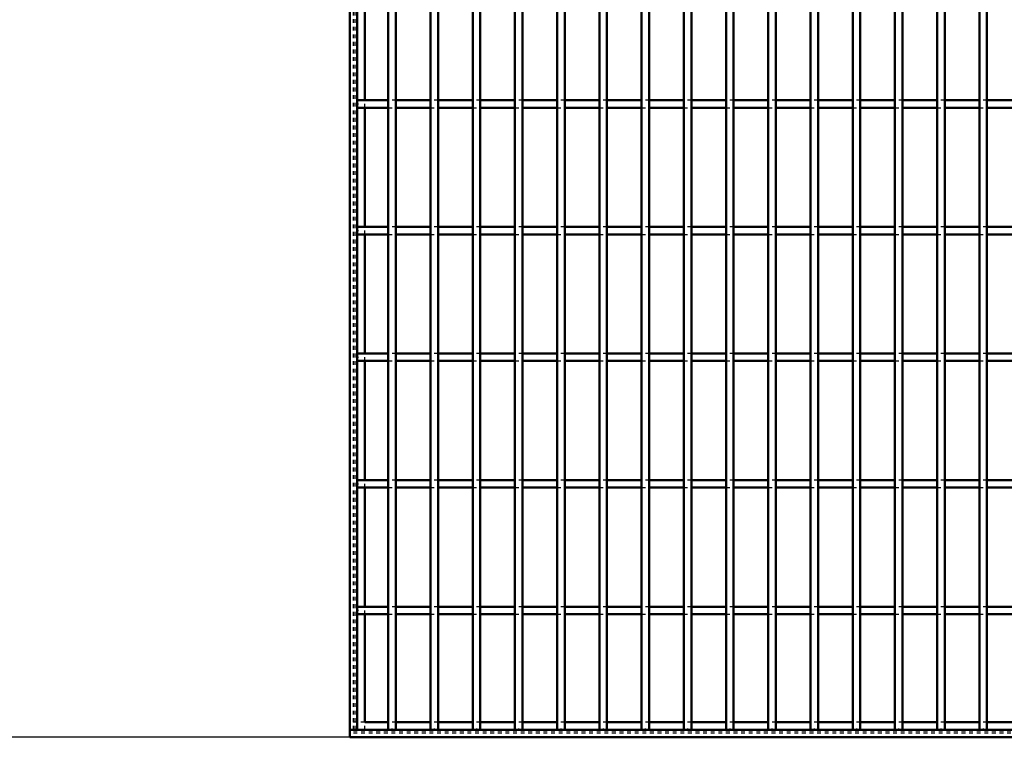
# Model space of a CAD drawing. Header units: millimetres. Extents: x -696 to 511, y -500 to 878.
# Tile 2 of 22: x -437 to -178, y -500 to -311. Entities that reach past the tile are written whole.
import ezdxf

# ---------------------------------------------------------------- set-up
doc = ezdxf.new("R2010")
doc.units = ezdxf.units.MM
doc.linetypes.add('Dashed', pattern=[2, 1, -1])
for name, color, linetype, lineweight in [('2d ConnectionPoints', 7, 'Continuous', 50), ('AM_0', 7, 'Continuous', 50), ('AM_5', 3, 'Continuous', 25), ('AM_9', 6, 'Dashed', 25)]:
    doc.layers.add(name, color=color, linetype=linetype, lineweight=lineweight)
doc.dimstyles.new('ISO-25', dxfattribs={"dimtxt": 2.5, "dimasz": 2.5, "dimexe": 1.25, "dimexo": 0.625, "dimtad": 1, "dimtxsty": 'Standard', "dimcen": 2.5, "dimadec": 0, "dimazin": 0, "dimtfac": 1, "dimtmove": 0, "dimatfit": 3, "dimfxl": 1, "dimarcsym": 0})

# ---------------------------------------------------------------- blocks, each defined once
blk = doc.blocks.new('2_ruh1skeu5l50k569j0df9eb7q________0_in_LPP230331121170010003500_4')
at = {"layer": 'AM_0'}
for p, q in [((-339.855, -496.05), (-346.05, -496.05)), ((-328.745, -496.05), (-337.855, -496.05)), ((-317.635, -496.05), (-326.745, -496.05)), ((-306.525, -496.05), (-315.635, -496.05)), ((-295.415, -496.05), (-304.525, -496.05)), ((-284.305, -496.05), (-293.415, -496.05)), ((-273.195, -496.05), (-282.305, -496.05)), ((-262.085, -496.05), (-271.195, -496.05)), ((-250.975, -496.05), (-260.085, -496.05)), ((-239.865, -496.05), (-248.975, -496.05)), ((-228.755, -496.05), (-237.865, -496.05)), ((-217.645, -496.05), (-226.755, -496.05)), ((-206.535, -496.05), (-215.645, -496.05)), ((-195.425, -496.05), (-204.535, -496.05)), ((-184.315, -496.05), (-193.425, -496.05)), ((-173.205, -496.05), (-182.315, -496.05)), ((350, -498), (-350, -498)), ((-350, -498), (-350, -500)), ((350, -500), (-350, -500))]:
    blk.add_line(p, q, dxfattribs=at)
at = {"layer": 'AM_9'}
for p, q in [((-346.05, -496.05), (-350, -496.05)), ((-337.855, -496.05), (-339.855, -496.05)), ((-326.745, -496.05), (-328.745, -496.05)), ((-315.635, -496.05), (-317.635, -496.05)), ((-304.525, -496.05), (-306.525, -496.05)), ((-293.415, -496.05), (-295.415, -496.05)), ((-282.305, -496.05), (-284.305, -496.05)), ((-271.195, -496.05), (-273.195, -496.05)), ((-260.085, -496.05), (-262.085, -496.05)), ((-248.975, -496.05), (-250.975, -496.05)), ((-237.865, -496.05), (-239.865, -496.05)), ((-226.755, -496.05), (-228.755, -496.05)), ((-215.645, -496.05), (-217.645, -496.05)), ((-204.535, -496.05), (-206.535, -496.05)), ((-193.425, -496.05), (-195.425, -496.05)), ((-182.315, -496.05), (-184.315, -496.05)), ((350, -498.4), (-350, -498.4)), ((350, -498.922), (-350, -498.922))]:
    blk.add_line(p, q, dxfattribs=at)
blk = doc.blocks.new('3_7wno6hzu5uf64ag8ri0tmcnxa________0_in_LPP230331121170010003500_4')
at = {"layer": 'AM_0'}
for p, q in [((-339.855, -498), (-339.855, 498)), ((-337.855, -498), (-337.855, 498)), ((-337.855, -498), (-339.855, -498))]:
    blk.add_line(p, q, dxfattribs=at)
blk = doc.blocks.new('4_m8djb2qscrb1hgatf0qb5fmgg________0_in_LPP230331121170010003500_4')
at = {"layer": 'AM_0'}
for p, q in [((-328.745, -498), (-328.745, 498)), ((-326.745, -498), (-326.745, 498)), ((-326.745, -498), (-328.745, -498))]:
    blk.add_line(p, q, dxfattribs=at)
blk = doc.blocks.new('5_anreo3ph8ctow87tfniwc1wqq________0_in_LPP230331121170010003500_4')
at = {"layer": 'AM_0'}
for p, q in [((-317.635, -498), (-317.635, 498)), ((-315.635, -498), (-315.635, 498)), ((-315.635, -498), (-317.635, -498))]:
    blk.add_line(p, q, dxfattribs=at)
blk = doc.blocks.new('6_ov85jaqpgj083kindnz4u3uan________0_in_LPP230331121170010003500_4')
at = {"layer": 'AM_0'}
for p, q in [((-306.525, -498), (-306.525, 498)), ((-304.525, -498), (-304.525, 498)), ((-304.525, -498), (-306.525, -498))]:
    blk.add_line(p, q, dxfattribs=at)
blk = doc.blocks.new('7_2qasd3er59sr3grt5qgduru2d________0_in_LPP230331121170010003500_4')
at = {"layer": 'AM_0'}
for p, q in [((-295.415, -498), (-295.415, 498)), ((-293.415, -498), (-293.415, 498)), ((-293.415, -498), (-295.415, -498))]:
    blk.add_line(p, q, dxfattribs=at)
blk = doc.blocks.new('8_4j2tu7ehgvyihk2t6w2bs5z0b________0_in_LPP230331121170010003500_4')
at = {"layer": 'AM_0'}
for p, q in [((-284.305, -498), (-284.305, 498)), ((-282.305, -498), (-282.305, 498)), ((-282.305, -498), (-284.305, -498))]:
    blk.add_line(p, q, dxfattribs=at)
blk = doc.blocks.new('9_vd7ts3j5klaadsruij9r2qs6b________0_in_LPP230331121170010003500_4')
at = {"layer": 'AM_0'}
for p, q in [((-273.195, -498), (-273.195, 498)), ((-271.195, -498), (-271.195, 498)), ((-271.195, -498), (-273.195, -498))]:
    blk.add_line(p, q, dxfattribs=at)
blk = doc.blocks.new('10_bn3il8dtf333bwmcfhe9pthub________0_in_LPP230331121170010003500_4')
at = {"layer": 'AM_0'}
for p, q in [((-262.085, -498), (-262.085, 498)), ((-260.085, -498), (-260.085, 498)), ((-260.085, -498), (-262.085, -498))]:
    blk.add_line(p, q, dxfattribs=at)
blk = doc.blocks.new('11_s2lqsnxo7xc535hxwlh1wqejj________0_in_LPP230331121170010003500_4')
at = {"layer": 'AM_0'}
for p, q in [((-250.975, -498), (-250.975, 498)), ((-248.975, -498), (-248.975, 498)), ((-248.975, -498), (-250.975, -498))]:
    blk.add_line(p, q, dxfattribs=at)
blk = doc.blocks.new('12_65lckywjyekmkau4u0u0hqdvb________0_in_LPP230331121170010003500_4')
at = {"layer": 'AM_0'}
for p, q in [((-239.865, -498), (-239.865, 498)), ((-237.865, -498), (-237.865, 498)), ((-237.865, -498), (-239.865, -498))]:
    blk.add_line(p, q, dxfattribs=at)
blk = doc.blocks.new('13_xcl5yaod1d1jnvvkzwduz95xh________0_in_LPP230331121170010003500_4')
at = {"layer": 'AM_0'}
for p, q in [((-228.755, -498), (-228.755, 498)), ((-226.755, -498), (-226.755, 498)), ((-226.755, -498), (-228.755, -498))]:
    blk.add_line(p, q, dxfattribs=at)
blk = doc.blocks.new('14_ejob8q67iad2msg6t9n8qowri________0_in_LPP230331121170010003500_4')
at = {"layer": 'AM_0'}
for p, q in [((-217.645, -498), (-217.645, 498)), ((-215.645, -498), (-215.645, 498)), ((-215.645, -498), (-217.645, -498))]:
    blk.add_line(p, q, dxfattribs=at)
blk = doc.blocks.new('15_6aeenqx6bffilgi84hrpwgg8c________0_in_LPP230331121170010003500_4')
at = {"layer": 'AM_0'}
for p, q in [((-206.535, -498), (-206.535, 498)), ((-204.535, -498), (-204.535, 498)), ((-204.535, -498), (-206.535, -498))]:
    blk.add_line(p, q, dxfattribs=at)
blk = doc.blocks.new('16_mdwqnekwebhb52oypj9xh2wok________0_in_LPP230331121170010003500_4')
at = {"layer": 'AM_0'}
for p, q in [((-195.425, -498), (-195.425, 498)), ((-193.425, -498), (-193.425, 498)), ((-193.425, -498), (-195.425, -498))]:
    blk.add_line(p, q, dxfattribs=at)
blk = doc.blocks.new('17_lhiokyeolhxymhuollt73rgxs________0_in_LPP230331121170010003500_4')
at = {"layer": 'AM_0'}
for p, q in [((-184.315, -498), (-184.315, 498)), ((-182.315, -498), (-182.315, 498)), ((-182.315, -498), (-184.315, -498))]:
    blk.add_line(p, q, dxfattribs=at)
blk = doc.blocks.new('66_e8brsnheuzevj5lp6udrvz3bn________0_in_LPP230331121170010003500_4')
at = {"layer": 'AM_0'}
for p, q in [((-339.855, -465.62), (-348, -465.62)), ((-348, -465.62), (-348, -467.62)), ((-339.855, -465.62), (-339.855, -467.62)), ((-328.745, -465.62), (-337.855, -465.62)), ((-337.855, -467.62), (-337.855, -465.62)), ((-328.745, -465.62), (-328.745, -467.62)), ((-317.635, -465.62), (-326.745, -465.62)), ((-326.745, -467.62), (-326.745, -465.62)), ((-317.635, -465.62), (-317.635, -467.62)), ((-306.525, -465.62), (-315.635, -465.62)), ((-315.635, -467.62), (-315.635, -465.62)), ((-306.525, -465.62), (-306.525, -467.62)), ((-304.525, -467.62), (-304.525, -465.62)), ((-295.415, -465.62), (-304.525, -465.62)), ((-295.415, -465.62), (-295.415, -467.62)), ((-284.305, -465.62), (-293.415, -465.62)), ((-293.415, -467.62), (-293.415, -465.62)), ((-284.305, -465.62), (-284.305, -467.62)), ((-282.305, -467.62), (-282.305, -465.62)), ((-273.195, -465.62), (-282.305, -465.62)), ((-273.195, -465.62), (-273.195, -467.62)), ((-262.085, -465.62), (-271.195, -465.62)), ((-271.195, -467.62), (-271.195, -465.62)), ((-262.085, -465.62), (-262.085, -467.62)), ((-250.975, -465.62), (-260.085, -465.62)), ((-260.085, -467.62), (-260.085, -465.62)), ((-250.975, -465.62), (-250.975, -467.62)), ((-239.865, -465.62), (-248.975, -465.62)), ((-248.975, -467.62), (-248.975, -465.62)), ((-239.865, -465.62), (-239.865, -467.62)), ((-237.865, -467.62), (-237.865, -465.62)), ((-228.755, -465.62), (-237.865, -465.62)), ((-228.755, -465.62), (-228.755, -467.62)), ((-217.645, -465.62), (-226.755, -465.62)), ((-226.755, -467.62), (-226.755, -465.62)), ((-217.645, -465.62), (-217.645, -467.62)), ((-206.535, -465.62), (-215.645, -465.62)), ((-215.645, -467.62), (-215.645, -465.62)), ((-206.535, -465.62), (-206.535, -467.62)), ((-195.425, -465.62), (-204.535, -465.62)), ((-204.535, -467.62), (-204.535, -465.62)), ((-195.425, -465.62), (-195.425, -467.62)), ((-184.315, -465.62), (-193.425, -465.62)), ((-193.425, -467.62), (-193.425, -465.62)), ((-184.315, -465.62), (-184.315, -467.62)), ((-173.205, -465.62), (-182.315, -465.62)), ((-182.315, -467.62), (-182.315, -465.62)), ((-339.855, -467.62), (-348, -467.62)), ((-328.745, -467.62), (-337.855, -467.62)), ((-317.635, -467.62), (-326.745, -467.62)), ((-306.525, -467.62), (-315.635, -467.62)), ((-295.415, -467.62), (-304.525, -467.62)), ((-284.305, -467.62), (-293.415, -467.62)), ((-273.195, -467.62), (-282.305, -467.62)), ((-262.085, -467.62), (-271.195, -467.62)), ((-250.975, -467.62), (-260.085, -467.62)), ((-239.865, -467.62), (-248.975, -467.62)), ((-228.755, -467.62), (-237.865, -467.62)), ((-217.645, -467.62), (-226.755, -467.62)), ((-206.535, -467.62), (-215.645, -467.62)), ((-195.425, -467.62), (-204.535, -467.62)), ((-184.315, -467.62), (-193.425, -467.62)), ((-173.205, -467.62), (-182.315, -467.62))]:
    blk.add_line(p, q, dxfattribs=at)
at = {"layer": 'AM_9'}
for p, q in [((-337.855, -465.62), (-339.855, -465.62)), ((-326.745, -465.62), (-328.745, -465.62)), ((-315.635, -465.62), (-317.635, -465.62)), ((-304.525, -465.62), (-306.525, -465.62)), ((-293.415, -465.62), (-295.415, -465.62)), ((-282.305, -465.62), (-284.305, -465.62)), ((-271.195, -465.62), (-273.195, -465.62)), ((-260.085, -465.62), (-262.085, -465.62)), ((-248.975, -465.62), (-250.975, -465.62)), ((-237.865, -465.62), (-239.865, -465.62)), ((-226.755, -465.62), (-228.755, -465.62)), ((-215.645, -465.62), (-217.645, -465.62)), ((-204.535, -465.62), (-206.535, -465.62)), ((-193.425, -465.62), (-195.425, -465.62)), ((-182.315, -465.62), (-184.315, -465.62)), ((-339.855, -467.62), (-337.855, -467.62)), ((-328.745, -467.62), (-326.745, -467.62)), ((-317.635, -467.62), (-315.635, -467.62)), ((-306.525, -467.62), (-304.525, -467.62)), ((-295.415, -467.62), (-293.415, -467.62)), ((-284.305, -467.62), (-282.305, -467.62)), ((-273.195, -467.62), (-271.195, -467.62)), ((-262.085, -467.62), (-260.085, -467.62)), ((-250.975, -467.62), (-248.975, -467.62)), ((-239.865, -467.62), (-237.865, -467.62)), ((-228.755, -467.62), (-226.755, -467.62)), ((-217.645, -467.62), (-215.645, -467.62)), ((-206.535, -467.62), (-204.535, -467.62)), ((-195.425, -467.62), (-193.425, -467.62)), ((-184.315, -467.62), (-182.315, -467.62))]:
    blk.add_line(p, q, dxfattribs=at)
blk = doc.blocks.new('67_jo0947lo42f1v0jn7id4rt70e________0_in_LPP230331121170010003500_4')
at = {"layer": 'AM_0'}
for p, q in [((-339.855, -432.29), (-348, -432.29)), ((-348, -432.29), (-348, -434.29)), ((-339.855, -432.29), (-339.855, -434.29)), ((-328.745, -432.29), (-337.855, -432.29)), ((-337.855, -434.29), (-337.855, -432.29)), ((-328.745, -432.29), (-328.745, -434.29)), ((-317.635, -432.29), (-326.745, -432.29)), ((-326.745, -434.29), (-326.745, -432.29)), ((-317.635, -432.29), (-317.635, -434.29)), ((-306.525, -432.29), (-315.635, -432.29)), ((-315.635, -434.29), (-315.635, -432.29)), ((-306.525, -432.29), (-306.525, -434.29)), ((-304.525, -434.29), (-304.525, -432.29)), ((-295.415, -432.29), (-304.525, -432.29)), ((-295.415, -432.29), (-295.415, -434.29)), ((-284.305, -432.29), (-293.415, -432.29)), ((-293.415, -434.29), (-293.415, -432.29)), ((-284.305, -432.29), (-284.305, -434.29)), ((-282.305, -434.29), (-282.305, -432.29)), ((-273.195, -432.29), (-282.305, -432.29)), ((-273.195, -432.29), (-273.195, -434.29)), ((-262.085, -432.29), (-271.195, -432.29)), ((-271.195, -434.29), (-271.195, -432.29)), ((-262.085, -432.29), (-262.085, -434.29)), ((-250.975, -432.29), (-260.085, -432.29)), ((-260.085, -434.29), (-260.085, -432.29)), ((-250.975, -432.29), (-250.975, -434.29)), ((-239.865, -432.29), (-248.975, -432.29)), ((-248.975, -434.29), (-248.975, -432.29)), ((-239.865, -432.29), (-239.865, -434.29)), ((-237.865, -434.29), (-237.865, -432.29)), ((-228.755, -432.29), (-237.865, -432.29)), ((-228.755, -432.29), (-228.755, -434.29)), ((-217.645, -432.29), (-226.755, -432.29)), ((-226.755, -434.29), (-226.755, -432.29)), ((-217.645, -432.29), (-217.645, -434.29)), ((-206.535, -432.29), (-215.645, -432.29)), ((-215.645, -434.29), (-215.645, -432.29)), ((-206.535, -432.29), (-206.535, -434.29)), ((-195.425, -432.29), (-204.535, -432.29)), ((-204.535, -434.29), (-204.535, -432.29)), ((-195.425, -432.29), (-195.425, -434.29)), ((-184.315, -432.29), (-193.425, -432.29)), ((-193.425, -434.29), (-193.425, -432.29)), ((-184.315, -432.29), (-184.315, -434.29)), ((-173.205, -432.29), (-182.315, -432.29)), ((-182.315, -434.29), (-182.315, -432.29)), ((-339.855, -434.29), (-348, -434.29)), ((-328.745, -434.29), (-337.855, -434.29)), ((-317.635, -434.29), (-326.745, -434.29)), ((-306.525, -434.29), (-315.635, -434.29)), ((-295.415, -434.29), (-304.525, -434.29)), ((-284.305, -434.29), (-293.415, -434.29)), ((-273.195, -434.29), (-282.305, -434.29)), ((-262.085, -434.29), (-271.195, -434.29)), ((-250.975, -434.29), (-260.085, -434.29)), ((-239.865, -434.29), (-248.975, -434.29)), ((-228.755, -434.29), (-237.865, -434.29)), ((-217.645, -434.29), (-226.755, -434.29)), ((-206.535, -434.29), (-215.645, -434.29)), ((-195.425, -434.29), (-204.535, -434.29)), ((-184.315, -434.29), (-193.425, -434.29)), ((-173.205, -434.29), (-182.315, -434.29))]:
    blk.add_line(p, q, dxfattribs=at)
at = {"layer": 'AM_9'}
for p, q in [((-337.855, -432.29), (-339.855, -432.29)), ((-326.745, -432.29), (-328.745, -432.29)), ((-315.635, -432.29), (-317.635, -432.29)), ((-304.525, -432.29), (-306.525, -432.29)), ((-293.415, -432.29), (-295.415, -432.29)), ((-282.305, -432.29), (-284.305, -432.29)), ((-271.195, -432.29), (-273.195, -432.29)), ((-260.085, -432.29), (-262.085, -432.29)), ((-248.975, -432.29), (-250.975, -432.29)), ((-237.865, -432.29), (-239.865, -432.29)), ((-226.755, -432.29), (-228.755, -432.29)), ((-215.645, -432.29), (-217.645, -432.29)), ((-204.535, -432.29), (-206.535, -432.29)), ((-193.425, -432.29), (-195.425, -432.29)), ((-182.315, -432.29), (-184.315, -432.29)), ((-339.855, -434.29), (-337.855, -434.29)), ((-328.745, -434.29), (-326.745, -434.29)), ((-317.635, -434.29), (-315.635, -434.29)), ((-306.525, -434.29), (-304.525, -434.29)), ((-295.415, -434.29), (-293.415, -434.29)), ((-284.305, -434.29), (-282.305, -434.29)), ((-273.195, -434.29), (-271.195, -434.29)), ((-262.085, -434.29), (-260.085, -434.29)), ((-250.975, -434.29), (-248.975, -434.29)), ((-239.865, -434.29), (-237.865, -434.29)), ((-228.755, -434.29), (-226.755, -434.29)), ((-217.645, -434.29), (-215.645, -434.29)), ((-206.535, -434.29), (-204.535, -434.29)), ((-195.425, -434.29), (-193.425, -434.29)), ((-184.315, -434.29), (-182.315, -434.29))]:
    blk.add_line(p, q, dxfattribs=at)
blk = doc.blocks.new('68_i2mduixc7lnp8xpetrd9c4g1m________0_in_LPP230331121170010003500_4')
at = {"layer": 'AM_0'}
for p, q in [((-339.855, -398.96), (-348, -398.96)), ((-348, -398.96), (-348, -400.96)), ((-339.855, -398.96), (-339.855, -400.96)), ((-328.745, -398.96), (-337.855, -398.96)), ((-337.855, -400.96), (-337.855, -398.96)), ((-328.745, -398.96), (-328.745, -400.96)), ((-317.635, -398.96), (-326.745, -398.96)), ((-326.745, -400.96), (-326.745, -398.96)), ((-317.635, -398.96), (-317.635, -400.96)), ((-306.525, -398.96), (-315.635, -398.96)), ((-315.635, -400.96), (-315.635, -398.96)), ((-306.525, -398.96), (-306.525, -400.96)), ((-304.525, -400.96), (-304.525, -398.96)), ((-295.415, -398.96), (-304.525, -398.96)), ((-295.415, -398.96), (-295.415, -400.96)), ((-284.305, -398.96), (-293.415, -398.96)), ((-293.415, -400.96), (-293.415, -398.96)), ((-284.305, -398.96), (-284.305, -400.96)), ((-282.305, -400.96), (-282.305, -398.96)), ((-273.195, -398.96), (-282.305, -398.96)), ((-273.195, -398.96), (-273.195, -400.96)), ((-262.085, -398.96), (-271.195, -398.96)), ((-271.195, -400.96), (-271.195, -398.96)), ((-262.085, -398.96), (-262.085, -400.96)), ((-250.975, -398.96), (-260.085, -398.96)), ((-260.085, -400.96), (-260.085, -398.96)), ((-250.975, -398.96), (-250.975, -400.96)), ((-239.865, -398.96), (-248.975, -398.96)), ((-248.975, -400.96), (-248.975, -398.96)), ((-239.865, -398.96), (-239.865, -400.96)), ((-237.865, -400.96), (-237.865, -398.96)), ((-228.755, -398.96), (-237.865, -398.96)), ((-228.755, -398.96), (-228.755, -400.96)), ((-217.645, -398.96), (-226.755, -398.96)), ((-226.755, -400.96), (-226.755, -398.96)), ((-217.645, -398.96), (-217.645, -400.96)), ((-206.535, -398.96), (-215.645, -398.96)), ((-215.645, -400.96), (-215.645, -398.96)), ((-206.535, -398.96), (-206.535, -400.96)), ((-195.425, -398.96), (-204.535, -398.96)), ((-204.535, -400.96), (-204.535, -398.96)), ((-195.425, -398.96), (-195.425, -400.96)), ((-184.315, -398.96), (-193.425, -398.96)), ((-193.425, -400.96), (-193.425, -398.96)), ((-184.315, -398.96), (-184.315, -400.96)), ((-173.205, -398.96), (-182.315, -398.96)), ((-182.315, -400.96), (-182.315, -398.96)), ((-339.855, -400.96), (-348, -400.96)), ((-328.745, -400.96), (-337.855, -400.96)), ((-317.635, -400.96), (-326.745, -400.96)), ((-306.525, -400.96), (-315.635, -400.96)), ((-295.415, -400.96), (-304.525, -400.96)), ((-284.305, -400.96), (-293.415, -400.96)), ((-273.195, -400.96), (-282.305, -400.96)), ((-262.085, -400.96), (-271.195, -400.96)), ((-250.975, -400.96), (-260.085, -400.96)), ((-239.865, -400.96), (-248.975, -400.96)), ((-228.755, -400.96), (-237.865, -400.96)), ((-217.645, -400.96), (-226.755, -400.96)), ((-206.535, -400.96), (-215.645, -400.96)), ((-195.425, -400.96), (-204.535, -400.96)), ((-184.315, -400.96), (-193.425, -400.96)), ((-173.205, -400.96), (-182.315, -400.96))]:
    blk.add_line(p, q, dxfattribs=at)
at = {"layer": 'AM_9'}
for p, q in [((-337.855, -398.96), (-339.855, -398.96)), ((-326.745, -398.96), (-328.745, -398.96)), ((-315.635, -398.96), (-317.635, -398.96)), ((-304.525, -398.96), (-306.525, -398.96)), ((-293.415, -398.96), (-295.415, -398.96)), ((-282.305, -398.96), (-284.305, -398.96)), ((-271.195, -398.96), (-273.195, -398.96)), ((-260.085, -398.96), (-262.085, -398.96)), ((-248.975, -398.96), (-250.975, -398.96)), ((-237.865, -398.96), (-239.865, -398.96)), ((-226.755, -398.96), (-228.755, -398.96)), ((-215.645, -398.96), (-217.645, -398.96)), ((-204.535, -398.96), (-206.535, -398.96)), ((-193.425, -398.96), (-195.425, -398.96)), ((-182.315, -398.96), (-184.315, -398.96)), ((-339.855, -400.96), (-337.855, -400.96)), ((-328.745, -400.96), (-326.745, -400.96)), ((-317.635, -400.96), (-315.635, -400.96)), ((-306.525, -400.96), (-304.525, -400.96)), ((-295.415, -400.96), (-293.415, -400.96)), ((-284.305, -400.96), (-282.305, -400.96)), ((-273.195, -400.96), (-271.195, -400.96)), ((-262.085, -400.96), (-260.085, -400.96)), ((-250.975, -400.96), (-248.975, -400.96)), ((-239.865, -400.96), (-237.865, -400.96)), ((-228.755, -400.96), (-226.755, -400.96)), ((-217.645, -400.96), (-215.645, -400.96)), ((-206.535, -400.96), (-204.535, -400.96)), ((-195.425, -400.96), (-193.425, -400.96)), ((-184.315, -400.96), (-182.315, -400.96))]:
    blk.add_line(p, q, dxfattribs=at)
blk = doc.blocks.new('69_6v01fk86dvvyo0vsvt1rfzorj________0_in_LPP230331121170010003500_4')
at = {"layer": 'AM_0'}
for p, q in [((-339.855, -365.63), (-348, -365.63)), ((-348, -365.63), (-348, -367.63)), ((-339.855, -367.63), (-348, -367.63)), ((-339.855, -365.63), (-339.855, -367.63)), ((-328.745, -365.63), (-337.855, -365.63)), ((-337.855, -367.63), (-337.855, -365.63)), ((-328.745, -367.63), (-337.855, -367.63)), ((-328.745, -365.63), (-328.745, -367.63)), ((-317.635, -365.63), (-326.745, -365.63)), ((-326.745, -367.63), (-326.745, -365.63)), ((-317.635, -367.63), (-326.745, -367.63)), ((-317.635, -365.63), (-317.635, -367.63)), ((-306.525, -365.63), (-315.635, -365.63)), ((-315.635, -367.63), (-315.635, -365.63)), ((-306.525, -367.63), (-315.635, -367.63)), ((-306.525, -365.63), (-306.525, -367.63)), ((-304.525, -367.63), (-304.525, -365.63)), ((-295.415, -365.63), (-304.525, -365.63)), ((-295.415, -367.63), (-304.525, -367.63)), ((-295.415, -365.63), (-295.415, -367.63)), ((-284.305, -365.63), (-293.415, -365.63)), ((-293.415, -367.63), (-293.415, -365.63)), ((-284.305, -367.63), (-293.415, -367.63)), ((-284.305, -365.63), (-284.305, -367.63)), ((-282.305, -367.63), (-282.305, -365.63)), ((-273.195, -365.63), (-282.305, -365.63)), ((-273.195, -367.63), (-282.305, -367.63)), ((-273.195, -365.63), (-273.195, -367.63)), ((-262.085, -365.63), (-271.195, -365.63)), ((-271.195, -367.63), (-271.195, -365.63)), ((-262.085, -367.63), (-271.195, -367.63)), ((-262.085, -365.63), (-262.085, -367.63)), ((-250.975, -365.63), (-260.085, -365.63)), ((-260.085, -367.63), (-260.085, -365.63)), ((-250.975, -367.63), (-260.085, -367.63)), ((-250.975, -365.63), (-250.975, -367.63)), ((-239.865, -365.63), (-248.975, -365.63)), ((-248.975, -367.63), (-248.975, -365.63)), ((-239.865, -367.63), (-248.975, -367.63)), ((-239.865, -365.63), (-239.865, -367.63)), ((-237.865, -367.63), (-237.865, -365.63)), ((-228.755, -365.63), (-237.865, -365.63)), ((-228.755, -367.63), (-237.865, -367.63)), ((-228.755, -365.63), (-228.755, -367.63)), ((-217.645, -365.63), (-226.755, -365.63)), ((-226.755, -367.63), (-226.755, -365.63)), ((-217.645, -367.63), (-226.755, -367.63)), ((-217.645, -365.63), (-217.645, -367.63)), ((-206.535, -365.63), (-215.645, -365.63)), ((-215.645, -367.63), (-215.645, -365.63)), ((-206.535, -367.63), (-215.645, -367.63)), ((-206.535, -365.63), (-206.535, -367.63)), ((-195.425, -365.63), (-204.535, -365.63)), ((-204.535, -367.63), (-204.535, -365.63)), ((-195.425, -367.63), (-204.535, -367.63)), ((-195.425, -365.63), (-195.425, -367.63)), ((-184.315, -365.63), (-193.425, -365.63)), ((-193.425, -367.63), (-193.425, -365.63)), ((-184.315, -367.63), (-193.425, -367.63)), ((-184.315, -365.63), (-184.315, -367.63)), ((-173.205, -365.63), (-182.315, -365.63)), ((-182.315, -367.63), (-182.315, -365.63)), ((-173.205, -367.63), (-182.315, -367.63))]:
    blk.add_line(p, q, dxfattribs=at)
at = {"layer": 'AM_9'}
for p, q in [((-337.855, -365.63), (-339.855, -365.63)), ((-339.855, -367.63), (-337.855, -367.63)), ((-326.745, -365.63), (-328.745, -365.63)), ((-328.745, -367.63), (-326.745, -367.63)), ((-315.635, -365.63), (-317.635, -365.63)), ((-317.635, -367.63), (-315.635, -367.63)), ((-304.525, -365.63), (-306.525, -365.63)), ((-306.525, -367.63), (-304.525, -367.63)), ((-293.415, -365.63), (-295.415, -365.63)), ((-295.415, -367.63), (-293.415, -367.63)), ((-282.305, -365.63), (-284.305, -365.63)), ((-284.305, -367.63), (-282.305, -367.63)), ((-271.195, -365.63), (-273.195, -365.63)), ((-273.195, -367.63), (-271.195, -367.63)), ((-260.085, -365.63), (-262.085, -365.63)), ((-262.085, -367.63), (-260.085, -367.63)), ((-248.975, -365.63), (-250.975, -365.63)), ((-250.975, -367.63), (-248.975, -367.63)), ((-237.865, -365.63), (-239.865, -365.63)), ((-239.865, -367.63), (-237.865, -367.63)), ((-226.755, -365.63), (-228.755, -365.63)), ((-228.755, -367.63), (-226.755, -367.63)), ((-215.645, -365.63), (-217.645, -365.63)), ((-217.645, -367.63), (-215.645, -367.63)), ((-204.535, -365.63), (-206.535, -365.63)), ((-206.535, -367.63), (-204.535, -367.63)), ((-193.425, -365.63), (-195.425, -365.63)), ((-195.425, -367.63), (-193.425, -367.63)), ((-182.315, -365.63), (-184.315, -365.63)), ((-184.315, -367.63), (-182.315, -367.63))]:
    blk.add_line(p, q, dxfattribs=at)
blk = doc.blocks.new('70_xae21ekd7rbkzfjnykcyilt8c________0_in_LPP230331121170010003500_4')
at = {"layer": 'AM_0'}
for p, q in [((-339.855, -332.3), (-348, -332.3)), ((-348, -332.3), (-348, -334.3)), ((-339.855, -332.3), (-339.855, -334.3)), ((-328.745, -332.3), (-337.855, -332.3)), ((-337.855, -334.3), (-337.855, -332.3)), ((-328.745, -332.3), (-328.745, -334.3)), ((-317.635, -332.3), (-326.745, -332.3)), ((-326.745, -334.3), (-326.745, -332.3)), ((-317.635, -332.3), (-317.635, -334.3)), ((-306.525, -332.3), (-315.635, -332.3)), ((-315.635, -334.3), (-315.635, -332.3)), ((-306.525, -332.3), (-306.525, -334.3)), ((-304.525, -334.3), (-304.525, -332.3)), ((-295.415, -332.3), (-304.525, -332.3)), ((-295.415, -332.3), (-295.415, -334.3)), ((-284.305, -332.3), (-293.415, -332.3)), ((-293.415, -334.3), (-293.415, -332.3)), ((-284.305, -332.3), (-284.305, -334.3)), ((-282.305, -334.3), (-282.305, -332.3)), ((-273.195, -332.3), (-282.305, -332.3)), ((-273.195, -332.3), (-273.195, -334.3)), ((-262.085, -332.3), (-271.195, -332.3)), ((-271.195, -334.3), (-271.195, -332.3)), ((-262.085, -332.3), (-262.085, -334.3)), ((-250.975, -332.3), (-260.085, -332.3)), ((-260.085, -334.3), (-260.085, -332.3)), ((-250.975, -332.3), (-250.975, -334.3)), ((-239.865, -332.3), (-248.975, -332.3)), ((-248.975, -334.3), (-248.975, -332.3)), ((-239.865, -332.3), (-239.865, -334.3)), ((-237.865, -334.3), (-237.865, -332.3)), ((-228.755, -332.3), (-237.865, -332.3)), ((-228.755, -332.3), (-228.755, -334.3)), ((-217.645, -332.3), (-226.755, -332.3)), ((-226.755, -334.3), (-226.755, -332.3)), ((-217.645, -332.3), (-217.645, -334.3)), ((-206.535, -332.3), (-215.645, -332.3)), ((-215.645, -334.3), (-215.645, -332.3)), ((-206.535, -332.3), (-206.535, -334.3)), ((-195.425, -332.3), (-204.535, -332.3)), ((-204.535, -334.3), (-204.535, -332.3)), ((-195.425, -332.3), (-195.425, -334.3)), ((-184.315, -332.3), (-193.425, -332.3)), ((-193.425, -334.3), (-193.425, -332.3)), ((-184.315, -332.3), (-184.315, -334.3)), ((-173.205, -332.3), (-182.315, -332.3)), ((-182.315, -334.3), (-182.315, -332.3)), ((-339.855, -334.3), (-348, -334.3)), ((-328.745, -334.3), (-337.855, -334.3)), ((-317.635, -334.3), (-326.745, -334.3)), ((-306.525, -334.3), (-315.635, -334.3)), ((-295.415, -334.3), (-304.525, -334.3)), ((-284.305, -334.3), (-293.415, -334.3)), ((-273.195, -334.3), (-282.305, -334.3)), ((-262.085, -334.3), (-271.195, -334.3)), ((-250.975, -334.3), (-260.085, -334.3)), ((-239.865, -334.3), (-248.975, -334.3)), ((-228.755, -334.3), (-237.865, -334.3)), ((-217.645, -334.3), (-226.755, -334.3)), ((-206.535, -334.3), (-215.645, -334.3)), ((-195.425, -334.3), (-204.535, -334.3)), ((-184.315, -334.3), (-193.425, -334.3)), ((-173.205, -334.3), (-182.315, -334.3))]:
    blk.add_line(p, q, dxfattribs=at)
at = {"layer": 'AM_9'}
for p, q in [((-337.855, -332.3), (-339.855, -332.3)), ((-326.745, -332.3), (-328.745, -332.3)), ((-315.635, -332.3), (-317.635, -332.3)), ((-304.525, -332.3), (-306.525, -332.3)), ((-293.415, -332.3), (-295.415, -332.3)), ((-282.305, -332.3), (-284.305, -332.3)), ((-271.195, -332.3), (-273.195, -332.3)), ((-260.085, -332.3), (-262.085, -332.3)), ((-248.975, -332.3), (-250.975, -332.3)), ((-237.865, -332.3), (-239.865, -332.3)), ((-226.755, -332.3), (-228.755, -332.3)), ((-215.645, -332.3), (-217.645, -332.3)), ((-204.535, -332.3), (-206.535, -332.3)), ((-193.425, -332.3), (-195.425, -332.3)), ((-182.315, -332.3), (-184.315, -332.3)), ((-339.855, -334.3), (-337.855, -334.3)), ((-328.745, -334.3), (-326.745, -334.3)), ((-317.635, -334.3), (-315.635, -334.3)), ((-306.525, -334.3), (-304.525, -334.3)), ((-295.415, -334.3), (-293.415, -334.3)), ((-284.305, -334.3), (-282.305, -334.3)), ((-273.195, -334.3), (-271.195, -334.3)), ((-262.085, -334.3), (-260.085, -334.3)), ((-250.975, -334.3), (-248.975, -334.3)), ((-239.865, -334.3), (-237.865, -334.3)), ((-228.755, -334.3), (-226.755, -334.3)), ((-217.645, -334.3), (-215.645, -334.3)), ((-206.535, -334.3), (-204.535, -334.3)), ((-195.425, -334.3), (-193.425, -334.3)), ((-184.315, -334.3), (-182.315, -334.3))]:
    blk.add_line(p, q, dxfattribs=at)
blk = doc.blocks.new('95_w4g5gp06cgnp0thft1i7yijye________0_in_LPP230331121170010003500_4')
at = {"layer": 'AM_0'}
for p, q in [((-350, -498), (-350, 498)), ((-348, -498), (-348, 498)), ((-346.05, -332.3), (-346.05, -300.97)), ((-346.05, -365.63), (-346.05, -334.3)), ((-346.05, -398.96), (-346.05, -367.63)), ((-346.05, -432.29), (-346.05, -400.96)), ((-346.05, -465.62), (-346.05, -434.29)), ((-346.05, -496.05), (-346.05, -467.62)), ((-348, -498), (-350, -498))]:
    blk.add_line(p, q, dxfattribs=at)
at = {"layer": 'AM_9'}
for p, q in [((-348.99, -498), (-348.99, 498)), ((-348.55, -498), (-348.55, 498)), ((-346.05, -334.3), (-346.05, -332.3)), ((-346.05, -367.63), (-346.05, -365.63)), ((-346.05, -400.96), (-346.05, -398.96)), ((-346.05, -434.29), (-346.05, -432.29)), ((-346.05, -467.62), (-346.05, -465.62)), ((-346.05, -498), (-346.05, -496.05))]:
    blk.add_line(p, q, dxfattribs=at)
blk = doc.blocks.new('*D98')
at = {"layer": 'AM_5', "color": 0, "lineweight": -2}
for p, q in [((-350, 500), (-570, 500)), ((-570, 460), (-570, 208.94)), ((-570, -460), (-570, -208.94)), ((-350, -500), (-570, -500))]:
    blk.add_line(p, q, dxfattribs=at)
at = {"layer": 'AM_5', "color": 0}
for points in [[(-563.33, 460), (-576.67, 460), (-570, 500)], [(-576.67, -460), (-563.33, -460), (-570, -500)]]:
    blk.add_solid(points, dxfattribs=at)
at = {"layer": 'Defpoints', "color": 0}
for p in [(-350, 500), (-570, -500), (-350, -500)]:
    blk.add_point(p, dxfattribs=at)
at = {"layer": 'AM_5', "color": 0, "insert": (-570, 0), "char_height": 40, "attachment_point": 5, "rotation": 90}
blk.add_mtext('B = 1000 mm', dxfattribs=at)

msp = doc.modelspace()

# ---------------------------------------------------------------- linework, layer by layer
at = {"layer": '2d ConnectionPoints'}
for p in [(-348, -333.3), (-348, -333.3), (-348, -366.63), (-348, -366.63), (-348, -399.96), (-348, -399.96), (-348, -433.29), (-348, -433.29), (-348, -466.62), (-348, -466.62), (-338.855, -498), (-327.745, -498), (-316.635, -498), (-305.525, -498), (-294.415, -498), (-283.305, -498), (-272.195, -498), (-261.085, -498), (-249.975, -498), (-238.865, -498), (-227.755, -498), (-216.645, -498), (-205.535, -498), (-194.425, -498), (-183.315, -498)]:
    msp.add_point(p, dxfattribs=at)

# ---------------------------------------------------------------- block references
for name in ['95_w4g5gp06cgnp0thft1i7yijye________0_in_LPP230331121170010003500_4', '3_7wno6hzu5uf64ag8ri0tmcnxa________0_in_LPP230331121170010003500_4', '4_m8djb2qscrb1hgatf0qb5fmgg________0_in_LPP230331121170010003500_4', '5_anreo3ph8ctow87tfniwc1wqq________0_in_LPP230331121170010003500_4', '6_ov85jaqpgj083kindnz4u3uan________0_in_LPP230331121170010003500_4', '7_2qasd3er59sr3grt5qgduru2d________0_in_LPP230331121170010003500_4', '8_4j2tu7ehgvyihk2t6w2bs5z0b________0_in_LPP230331121170010003500_4', '9_vd7ts3j5klaadsruij9r2qs6b________0_in_LPP230331121170010003500_4', '10_bn3il8dtf333bwmcfhe9pthub________0_in_LPP230331121170010003500_4', '11_s2lqsnxo7xc535hxwlh1wqejj________0_in_LPP230331121170010003500_4', '12_65lckywjyekmkau4u0u0hqdvb________0_in_LPP230331121170010003500_4', '13_xcl5yaod1d1jnvvkzwduz95xh________0_in_LPP230331121170010003500_4', '14_ejob8q67iad2msg6t9n8qowri________0_in_LPP230331121170010003500_4', '15_6aeenqx6bffilgi84hrpwgg8c________0_in_LPP230331121170010003500_4', '16_mdwqnekwebhb52oypj9xh2wok________0_in_LPP230331121170010003500_4', '17_lhiokyeolhxymhuollt73rgxs________0_in_LPP230331121170010003500_4', '70_xae21ekd7rbkzfjnykcyilt8c________0_in_LPP230331121170010003500_4', '69_6v01fk86dvvyo0vsvt1rfzorj________0_in_LPP230331121170010003500_4', '68_i2mduixc7lnp8xpetrd9c4g1m________0_in_LPP230331121170010003500_4', '67_jo0947lo42f1v0jn7id4rt70e________0_in_LPP230331121170010003500_4', '66_e8brsnheuzevj5lp6udrvz3bn________0_in_LPP230331121170010003500_4', '2_ruh1skeu5l50k569j0df9eb7q________0_in_LPP230331121170010003500_4']:
    msp.add_blockref(name, (0, 0))

# ---------------------------------------------------------------- dimensions: what is measured, and where the dimension line sits
at = {"layer": 'AM_5'}
dim = msp.add_linear_dim(base=(-570, -500), p1=(-350, 500), p2=(-350, -500), angle=90, text='B = 1000 mm', dimstyle='ISO-25', override={"dimtxt": 40, "dimasz": 40, "dimexe": 0, "dimexo": 0, "dimgap": 12}, dxfattribs=at)
dim.commit()
dim.dimension.update_dxf_attribs({"geometry": '*D98', "text_midpoint": (-570, 0), "dimtype": 160, "text_rotation": 90})

doc.saveas('drawing.dxf')
